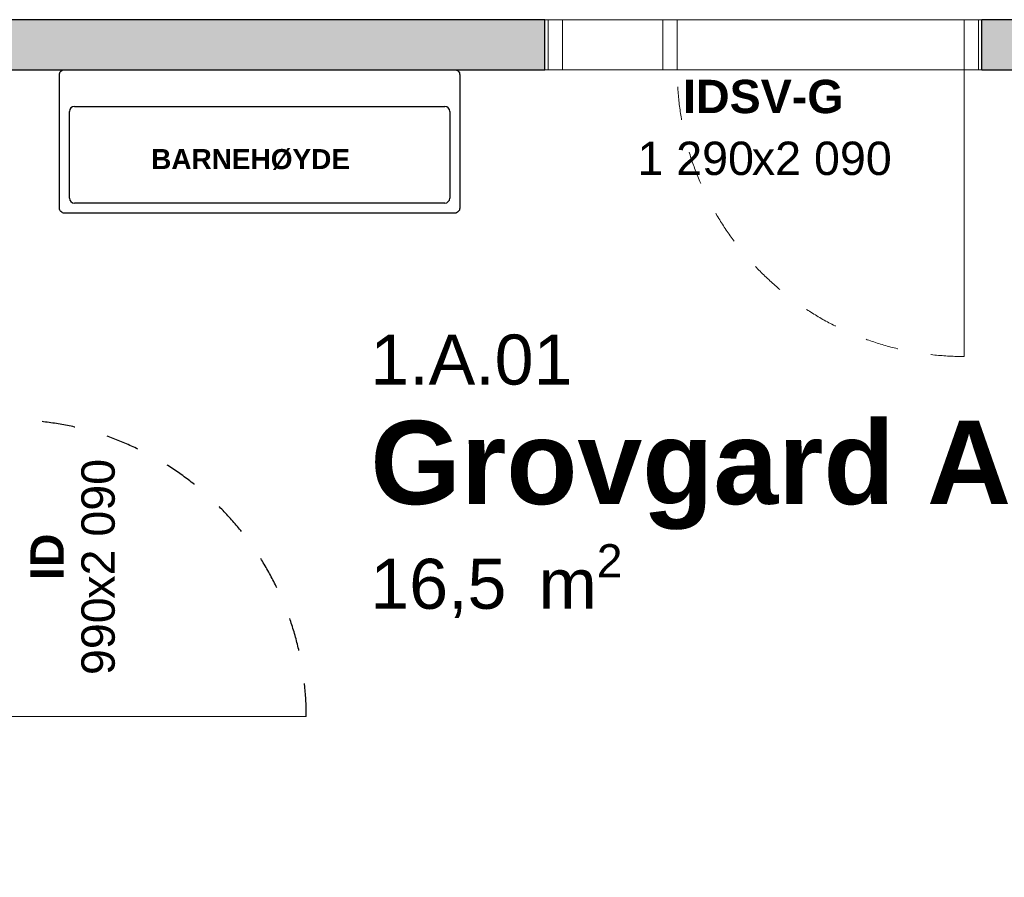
# Model space of a CAD drawing. Header units: millimetres. Extents: x 269 to 62306, y -15633 to 20300.
# Tile 24 of 90: x 7756 to 10708, y 1938 to 4510. Entities that reach past the tile are written whole.
import ezdxf
from ezdxf.enums import TextEntityAlignment as Align

# ---------------------------------------------------------------- set-up
doc = ezdxf.new("R2010")
doc.units = ezdxf.units.MM
doc.header["$LTSCALE"] = 0.5
doc.header["$MEASUREMENT"] = 0
doc.linetypes.add('PLINE', pattern=[0])
doc.linetypes.add('Stipling', pattern=[400, 200, -200])
doc.layers.add('234- Vinduer_ dører_ porter(Nye konstruksjoner)', color=7, linetype='Continuous', lineweight=0)
for name, color, linetype in [('242- Ikke-bærende innervegger (Skravur)(Nye konstruksjoner)', 7, 'Continuous'), ('242- Ikke-bærende innervegger(Nye konstruksjoner)', 7, 'Continuous'), ('244- Vinduer_ dører_ foldevegger(Nye konstruksjoner)', 7, 'Continuous'), ('315---A Utstyr for sanitærinstallasjoner(Nye konstruksjoner)', 7, 'Continuous'), ('852- Teknisk_symbolsk informasjon_ bygning(Nye konstruksjoner)', 7, 'Continuous'), ('862- M___Nettoareal(Nye konstruksjoner)', 7, 'Continuous'), ('862- M___Nettoareal(Tekst)(Nye konstruksjoner)', 7, 'Continuous'), ('Sanitærlabel', 7, 'Continuous')]:
    doc.layers.add(name, color=color, linetype=linetype)
doc.styles.add('GENERATED_STYLE_1', font='Arial.ttf')
doc.styles.add('GENERATED_STYLE_2', font='Arial Bold.ttf')

# ---------------------------------------------------------------- blocks, each defined once
blk = doc.blocks.new('Grovgard A_1.A.01_22', base_point=(9743.6, 3167.9))
at = {"layer": '862- M___Nettoareal(Tekst)(Nye konstruksjoner)', "insert": (8807, 2937.2), "char_height": 150, "attachment_point": 1, "style": 'GENERATED_STYLE_1'}
blk.add_mtext('\\A1;{\\pql;\\pt0,100;\\fArial|b0|i0|c0|p0;\\W1.000000;16,5\\fArial|b0|i0|c0|p0;\\W1.000000;\\A1{\\H.66x;\\S^  ;}\\fArial|b0|i0|c0|p0;\\W1.000000; m\\fArial|b0|i0|c0|p0;\\W1.000000;\\A1{\\H.66x;\\S2^  ;}}', dxfattribs=at)
at = {"layer": '862- M___Nettoareal(Tekst)(Nye konstruksjoner)'}
for tag, height, style, p in [('ROOM_NUMBER', 150, 'GENERATED_STYLE_1', (8807, 3565.8)), ('ROOM_NAME', 250, 'GENERATED_STYLE_2', (8807, 3307.2))]:
    blk.add_attdef(tag, text='', height=height, dxfattribs=dict(at, style=style)).set_placement(p, align=Align.TOP_LEFT)
blk = doc.blocks.new('Dør med sidefelt på side 2_3')
at = {"layer": '234- Vinduer_ dører_ porter(Nye konstruksjoner)', "linetype": 'PLINE'}
for p, q in [((602, 0), (602, 860)), ((-645, 0), (-655, 0)), ((-655, 0), (-655, -150)), ((-602, 0), (-645, 0)), ((-645, 0), (-645, -150)), ((-602, -150), (-602, 0)), ((-258, 0), (-301, 0)), ((-301, 0), (-301, -150)), ((-258, 0), (602, 0)), ((-258, -150), (-258, 0)), ((645, 0), (602, 0)), ((602, 0), (602, -150)), ((645, 0), (655, 0)), ((645, -150), (645, 0)), ((655, 0), (655, -150)), ((-645, -150), (-655, -150)), ((-645, -150), (-602, -150)), ((602, -150), (-602, -150)), ((-301, -150), (-258, -150)), ((602, -150), (645, -150)), ((645, -150), (655, -150))]:
    blk.add_line(p, q, dxfattribs=at)
at = {"layer": '234- Vinduer_ dører_ porter(Nye konstruksjoner)', "linetype": 'PLINE', "flags": 128}
blk.add_lwpolyline([(-602, -150), (-301, -150), (-301, 0), (-602, 0)], close=True, dxfattribs=at)
at = {"layer": '234- Vinduer_ dører_ porter(Nye konstruksjoner)', "linetype": 'Stipling'}
blk.add_arc((602, 0), 860, 90, 180, dxfattribs=at)
at = {"layer": '244- Vinduer_ dører_ foldevegger(Nye konstruksjoner)', "linetype": 'PLINE'}
for p, q in [((-655, 0), (-655, -150)), ((-655, 0), (-655, -150)), ((655, 0), (655, -150)), ((655, 0), (655, -150))]:
    blk.add_line(p, q, dxfattribs=at)
blk = doc.blocks.new('Dørstempel_13')
at = {"layer": '852- Teknisk_symbolsk informasjon_ bygning(Nye konstruksjoner)', "char_height": 100, "attachment_point": 1, "style": 'GENERATED_STYLE_1'}
for s, insert in [('\\A1;{\\pql;\\pt0,100;\\fArial|b0|i0|c0|p0;\\W1.000000;1\xa0290\\fArial|b0|i0|c0|p0;\\W1.000000;\\A1{\\H.66x;\\S^  ;}\\fArial|b0|i0|c0|p0;\\W1.000000;\\fArial|b0|i0|c0|p0;\\W1.000000;\\A1{\\H.66x;\\S^  ;}}', (-377.5, -365.7)), ('\\A1;{\\pql;\\pt0,100;\\fArial|b0|i0|c0|p0;\\W1.000000;x2\xa0090\\fArial|b0|i0|c0|p0;\\W1.000000;\\A1{\\H.66x;\\S^  ;}\\fArial|b0|i0|c0|p0;\\W1.000000;\\fArial|b0|i0|c0|p0;\\W1.000000;\\A1{\\H.66x;\\S^  ;}}', (-34.3, -365.7))]:
    blk.add_mtext(s, dxfattribs=dict(at, insert=insert))
at = {"layer": '852- Teknisk_symbolsk informasjon_ bygning(Nye konstruksjoner)', "style": 'GENERATED_STYLE_2'}
blk.add_attdef('AC_WIDO_ID', text='', height=100, dxfattribs=at).set_placement((0, -310.3), align=Align.BOTTOM_CENTER)
blk = doc.blocks.new('Dør_9')
at = {"layer": '234- Vinduer_ dører_ porter(Nye konstruksjoner)', "linetype": 'PLINE'}
for p, q in [((445, 0), (445, 890)), ((-505, 0), (505, 0)), ((-495, 0), (-505, 0)), ((-505, 0), (-505, -150)), ((-445, 0), (-495, 0)), ((-495, 0), (-495, -150)), ((-445, 0), (445, 0)), ((-445, -150), (-445, 0)), ((495, 0), (445, 0)), ((445, 0), (445, -150)), ((495, 0), (505, 0)), ((495, -150), (495, 0)), ((505, 0), (505, -150)), ((-505, -150), (505, -150)), ((-495, -150), (-505, -150)), ((-495, -150), (-445, -150)), ((445, -150), (-445, -150)), ((445, -150), (495, -150)), ((495, -150), (505, -150))]:
    blk.add_line(p, q, dxfattribs=at)
at = {"layer": '244- Vinduer_ dører_ foldevegger(Nye konstruksjoner)', "linetype": 'PLINE'}
for p, q in [((-505, 0), (-505, -150)), ((-505, 0), (-505, -150)), ((505, 0), (505, -150)), ((505, 0), (505, -150))]:
    blk.add_line(p, q, dxfattribs=at)
at = {"layer": '244- Vinduer_ dører_ foldevegger(Nye konstruksjoner)', "linetype": 'Stipling'}
blk.add_arc((445, 0), 890, 90, 180, dxfattribs=at)
blk = doc.blocks.new('Dørstempel_10')
at = {"layer": '852- Teknisk_symbolsk informasjon_ bygning(Nye konstruksjoner)', "char_height": 100, "attachment_point": 1, "style": 'GENERATED_STYLE_1'}
for s, insert in [('\\A1;{\\pql;\\pt0,100;\\fArial|b0|i0|c0|p0;\\W1.000000;990\\fArial|b0|i0|c0|p0;\\W1.000000;\\A1{\\H.66x;\\S^  ;}\\fArial|b0|i0|c0|p0;\\W1.000000;\\fArial|b0|i0|c0|p0;\\W1.000000;\\A1{\\H.66x;\\S^  ;}}', (-320.3, -365.7)), ('\\A1;{\\pql;\\pt0,100;\\fArial|b0|i0|c0|p0;\\W1.000000;x2\xa0090\\fArial|b0|i0|c0|p0;\\W1.000000;\\A1{\\H.66x;\\S^  ;}\\fArial|b0|i0|c0|p0;\\W1.000000;\\fArial|b0|i0|c0|p0;\\W1.000000;\\A1{\\H.66x;\\S^  ;}}', (-91.5, -365.7))]:
    blk.add_mtext(s, dxfattribs=dict(at, insert=insert))
at = {"layer": '852- Teknisk_symbolsk informasjon_ bygning(Nye konstruksjoner)', "style": 'GENERATED_STYLE_2'}
blk.add_attdef('AC_WIDO_ID', text='', height=100, dxfattribs=at).set_placement((0, -308.6), align=Align.BOTTOM_CENTER)
blk = doc.blocks.new('Servant_3')
at = {"layer": '315---A Utstyr for sanitærinstallasjoner(Nye konstruksjoner)', "linetype": 'PLINE'}
for p, q in [((-555, -110), (555, -110)), ((-570, -385), (-570, -125)), ((570, -125), (570, -385)), ((555, -400), (-555, -400))]:
    blk.add_line(p, q, dxfattribs=at)
at = {"layer": '315---A Utstyr for sanitærinstallasjoner(Nye konstruksjoner)', "linetype": 'PLINE', "flags": 128}
blk.add_lwpolyline([(-585, 0), (585, 0, -0.414214), (600, -15), (600, -415, -0.414214), (585, -430), (-585, -430, -0.414214), (-600, -415), (-600, -15, -0.414214)], format="xyb", close=True, dxfattribs=at)
at = {"layer": '315---A Utstyr for sanitærinstallasjoner(Nye konstruksjoner)', "linetype": 'PLINE'}
for centre, start, end in [((-555, -125), 90, 180), ((555, -125), 0, 90), ((-555, -385), 180, 270), ((555, -385), 270, 0)]:
    blk.add_arc(centre, 15, start, end, dxfattribs=at)
blk = doc.blocks.new('Label_44', base_point=(8475, 4145))
at = {"layer": 'Sanitærlabel', "insert": (8475, 4122), "char_height": 60, "attachment_point": 2, "style": 'GENERATED_STYLE_2'}
blk.add_mtext('\\A1;{\\pqc;\\pt0,241000;\\fArial|b1|i0|c0|p0;\\W1.000000;BARNEHØYDE \\fArial|b1|i0|c0|p0;\\W1.000000;\\A1{\\H.66x;\\S^  ;}\\fArial|b1|i0|c0|p0;\\W1.000000;\\fArial|b1|i0|c0|p0;\\W1.000000;\\A1{\\H.66x;\\S^  ;}\\fArial|b1|i0|c0|p0;\\W1.000000;\\fArial|b1|i0|c0|p0;\\W1.000000;\\fArial|b1|i0|c0|p0;\\W1.000000;\\fArial|b1|i0|c0|p0;\\W1.000000;\\fArial|b1|i0|c0|p0;\\W1.000000;\\fArial|b1|i0|c0|p0;\\W1.000000;\\fArial|b1|i0|c0|p0;\\W1.000000;\\fArial|b1|i0|c0|p0;\\W1.000000;\\fArial|b1|i0|c0|p0;\\W1.000000;\\fArial|b1|i0|c0|p0;\\W1.000000;\\fArial|b1|i0|c0|p0;\\W1.000000;\\fArial|b1|i0|c0|p0;\\W1.000000;\\fArial|b1|i0|c0|p0;\\W1.000000;\\fArial|b1|i0|c0|p0;\\W1.000000;\\fArial|b1|i0|c0|p0;\\W1.000000;\\fArial|b1|i0|c0|p0;\\W1.000000;\\fArial|b1|i0|c0|p0;\\W1.000000;\\fArial|b1|i0|c0|p0;\\W1.000000;\\fArial|b1|i0|c0|p0;\\W1.000000;\\fArial|b1|i0|c0|p0;\\W1.000000;\\fArial|b1|i0|c0|p0;\\W1.000000;\\fArial|b1|i0|c0|p0;\\W1.000000;\\fArial|b1|i0|c0|p0;\\W1.000000;\\fArial|b1|i0|c0|p0;\\W1.000000;\\fArial|b1|i0|c0|p0;\\W1.000000;\\fArial|b1|i0|c0|p0;\\W1.000000;\\fArial|b1|i0|c0|p0;\\W1.000000;\\fArial|b1|i0|c0|p0;\\W1.000000;\\fArial|b1|i0|c0|p0;\\W1.000000;\\fArial|b1|i0|c0|p0;\\W1.000000;\\fArial|b1|i0|c0|p0;\\W1.000000;\\fArial|b1|i0|c0|p0;\\W1.000000;\\fArial|b1|i0|c0|p0;\\W1.000000;\\fArial|b1|i0|c0|p0;\\W1.000000;\\fArial|b1|i0|c0|p0;\\W1.000000;\\fArial|b1|i0|c0|p0;\\W1.000000;\\fArial|b1|i0|c0|p0;\\W1.000000;\\fArial|b1|i0|c0|p0;\\W1.000000;\\fArial|b1|i0|c0|p0;\\W1.000000;\\fArial|b1|i0|c0|p0;\\W1.000000;\\fArial|b1|i0|c0|p0;\\W1.000000;\\fArial|b1|i0|c0|p0;\\W1.000000;\\fArial|b1|i0|c0|p0;\\W1.000000;\\fArial|b1|i0|c0|p0;\\W1.000000;}', dxfattribs=at)

msp = doc.modelspace()

# ---------------------------------------------------------------- hatches: boundary and pattern name
at = {"layer": '242- Ikke-bærende innervegger (Skravur)(Nye konstruksjoner)', "linetype": 'Continuous'}
for points in [[(6660, 4360), (9330, 4360), (9330, 4510), (6660, 4510)], [(10640, 4510), (10640, 4360), (16615, 4360), (16615, 4510)]]:
    msp.add_hatch(color=256, dxfattribs=at).paths.add_polyline_path(points)

# ---------------------------------------------------------------- linework, layer by layer
at = {"layer": '242- Ikke-bærende innervegger(Nye konstruksjoner)', "linetype": 'PLINE'}
for p, q in [((9330, 4360), (9330, 4510)), ((10640, 4360), (10640, 4510))]:
    msp.add_line(p, q, dxfattribs=at)
at = {"layer": '242- Ikke-bærende innervegger(Nye konstruksjoner)', "linetype": 'PLINE', "flags": 128}
for points in [[(9330, 4510), (6660, 4510)], [(14925, 4510), (10640, 4510)], [(6660, 4360), (9330, 4360)], [(10640, 4360), (15250, 4360)]]:
    msp.add_lwpolyline(points, dxfattribs=at)

# ---------------------------------------------------------------- block references
at = {"layer": '244- Vinduer_ dører_ foldevegger(Nye konstruksjoner)', "linetype": 'PLINE', "xscale": -1, "zscale": 1000, "rotation": 180}
msp.add_blockref('Dør med sidefelt på side 2_3', (9985, 4360), dxfattribs=at)
at = {"layer": '244- Vinduer_ dører_ foldevegger(Nye konstruksjoner)', "linetype": 'PLINE', "zscale": 1000, "rotation": 270}
msp.add_blockref('Dør_9', (7725, 2865), dxfattribs=at)
at = {"layer": '315---A Utstyr for sanitærinstallasjoner(Nye konstruksjoner)', "linetype": 'PLINE', "zscale": 1000}
msp.add_blockref('Servant_3', (8475, 4360), dxfattribs=at)
at = {"layer": '852- Teknisk_symbolsk informasjon_ bygning(Nye konstruksjoner)'}
ref = msp.add_blockref('Dørstempel_13', (9985, 4510), dxfattribs=at)
ref.add_attrib('AC_WIDO_ID', 'IDSV-G', dxfattribs={"color": 7, "height": 100, "style": 'GENERATED_STYLE_2'}).set_placement((9985, 4199.7), align=Align.BOTTOM_CENTER)
ref = msp.add_blockref('Dørstempel_10', (7575, 2865), dxfattribs=dict(at, rotation=90))
ref.add_attrib('AC_WIDO_ID', 'ID', dxfattribs={"color": 7, "height": 100, "rotation": 90, "style": 'GENERATED_STYLE_2'}).set_placement((7917.9, 2899.3), align=Align.BOTTOM_CENTER)
at = {"layer": '862- M___Nettoareal(Nye konstruksjoner)', "linetype": 'Continuous'}
ref = msp.add_blockref('Grovgard A_1.A.01_22', (9743.6, 3167.9), dxfattribs=at)
ref.add_attrib('ROOM_NAME', 'Grovgard A', dxfattribs={"layer": '862- M___Nettoareal(Tekst)(Nye konstruksjoner)', "color": 7, "height": 250, "style": 'GENERATED_STYLE_2'}).set_placement((8807, 3307.2), align=Align.TOP_LEFT)
ref.add_attrib('ROOM_NUMBER', '1.A.01', dxfattribs={"layer": '862- M___Nettoareal(Tekst)(Nye konstruksjoner)', "color": 7, "height": 150, "style": 'GENERATED_STYLE_1'}).set_placement((8807, 3565.8), align=Align.TOP_LEFT)
at = {"layer": 'Sanitærlabel', "linetype": 'PLINE'}
msp.add_blockref('Label_44', (8475, 4145), dxfattribs=at)

doc.saveas('drawing.dxf')
